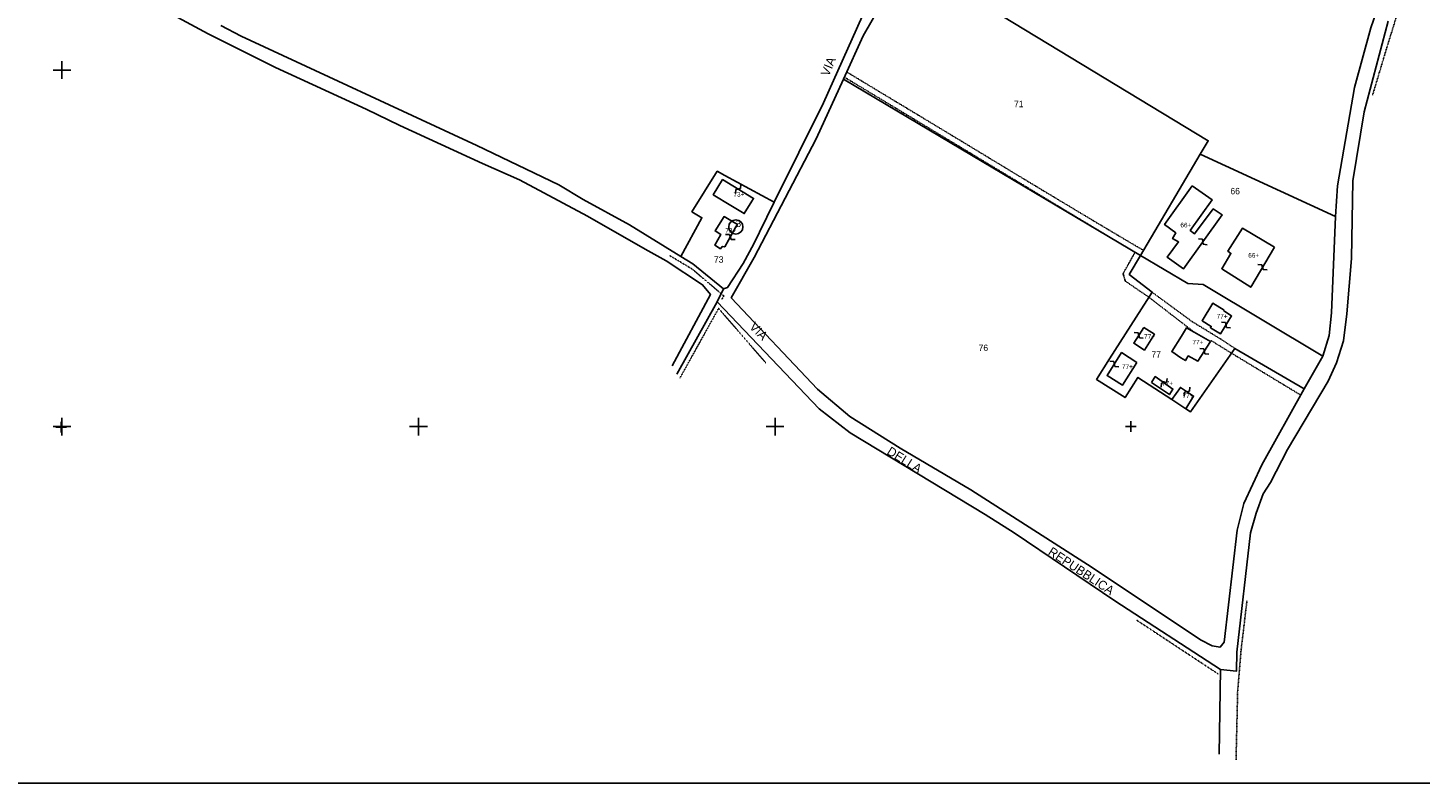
# Model space of a CAD drawing. Header units: metres. Extents: x 15344 to 17238, y -20400 to -19133.
# Tile 2 of 6: x 15981 to 16762, y -20400 to -19976. Entities that reach past the tile are written whole.
import ezdxf

# ---------------------------------------------------------------- set-up
doc = ezdxf.new("R2010")
doc.units = ezdxf.units.M
for name, pattern in [('CONTINUA', [0]), ('TRATTEGGIATA2', [0.3, 0.15, -0.15]), ('TRATTO-PUNTO', [0.4, 0.15, -0.125, 0, -0.125])]:
    doc.linetypes.add(name, pattern=pattern)
for name, color, linetype in [('CONFINE', 3, 'CONTINUA'), ('FABBRICATI', 1, 'CONTINUA'), ('FIDUCIALI', 5, 'CONTINUA'), ('LINEEVARIE', 6, 'CONTINUA'), ('PARTICELLE', 7, 'CONTINUA'), ('SIMBOLI', 6, 'CONTINUA'), ('STRADE', 8, 'CONTINUA'), ('TESTI', 3, 'CONTINUA')]:
    doc.layers.add(name, color=color, linetype=linetype)

# ---------------------------------------------------------------- blocks, each defined once
blk = doc.blocks.new('20', base_point=(5, 5))
at = {"layer": 'SIMBOLI'}
blk.add_circle((5, 5), 4, dxfattribs=at)
blk.add_point((5, 5), dxfattribs=at)
blk = doc.blocks.new('9', base_point=(5, 5))
at = {"layer": 'SIMBOLI'}
for p, q in [((2, 5), (4, 6)), ((4, 6), (6, 4)), ((6, 4), (8, 5))]:
    blk.add_line(p, q, dxfattribs=at)
blk = doc.blocks.new('3', base_point=(5, 5))
at = {"layer": 'SIMBOLI'}
for p, q in [((5, 0), (5, 10)), ((0, 5), (10, 5))]:
    blk.add_line(p, q, dxfattribs=at)
blk = doc.blocks.new('1', base_point=(5, 5))
at = {"layer": 'SIMBOLI'}
for p, q in [((5, 2), (5, 8)), ((2, 5), (8, 5))]:
    blk.add_line(p, q, dxfattribs=at)

msp = doc.modelspace()

# ---------------------------------------------------------------- linework, layer by layer
at = {"layer": 'CONFINE'}
msp.add_lwpolyline([(16089.159, -19975.016), (16100.536, -19981.002), (16232.744, -20042.345), (16278.735, -20064.373), (16292.311, -20072.569), (16318.277, -20086.917), (16347.112, -20104.518), (16353.849, -20108.63), (16371.071, -20122.668), (16367.618, -20130.014), (16424.832, -20190.04), (16442.035, -20203.504), (16517.864, -20249.307), (16534.047, -20259.667), (16590.562, -20297.649), (16649.807, -20336.175), (16658.82, -20337.215), (16659.074, -20326.581), (16666.676, -20259.674), (16669.777, -20248.523), (16673.837, -20237.741), (16677.833, -20231.415), (16687.481, -20212.912), (16710.295, -20174.586), (16714.857, -20164.166), (16718.887, -20151.914), (16720.675, -20136.794), (16723.302, -20105.679), (16724.078, -20062.077), (16730.412, -20023.518), (16743.921, -19972.651)], dxfattribs=at)
at = {"layer": 'FABBRICATI'}
for points in [[(16386.975, -20073.6), (16387.981, -20072), (16370.584, -20061.487), (16365.31, -20069.965), (16375.256, -20075.989), (16382.689, -20080.488), (16386.975, -20073.6)], [(16633.941, -20065.022), (16618.507, -20086.648), (16624.705, -20091.38), (16622.945, -20094.577), (16626.385, -20096.377), (16620.009, -20105.044), (16629.162, -20111.497), (16650.728, -20081.164), (16645.787, -20077.879), (16635.322, -20091.853), (16632.891, -20089.968), (16645.117, -20072.796), (16633.941, -20065.022)], [(16378.008, -20088.018), (16378.931, -20086.56), (16371.422, -20082.244), (16366.384, -20090.255), (16369.668, -20092.277), (16366.197, -20098.183), (16369.312, -20100.254), (16370.346, -20098.901), (16371.812, -20099.225), (16378.008, -20088.018)], [(16680.117, -20099.344), (16662.186, -20088.736), (16653.894, -20101.57), (16655.676, -20102.853), (16650.552, -20111.475), (16666.786, -20121.808), (16680.117, -20099.344)], [(16651.949, -20134.767), (16645.523, -20130.847), (16639.54, -20140.65), (16644.705, -20143.801), (16644.211, -20144.576), (16649.831, -20148.036), (16656.066, -20137.898), (16651.731, -20135.128), (16651.949, -20134.767)], [(16606.861, -20144.422), (16601.186, -20153.298), (16607.132, -20157.094), (16612.805, -20148.218), (16606.861, -20144.422)], [(16627.66, -20161.41), (16630.152, -20162.985), (16631.781, -20160.318), (16637.219, -20163.267), (16644.325, -20152.275), (16635.068, -20147.028), (16630.723, -20144.63), (16628.037, -20149.258), (16622.486, -20157.892), (16627.66, -20161.41)], [(16602.976, -20163.962), (16594.41, -20158.507), (16586.237, -20171.358), (16594.801, -20176.811), (16602.976, -20163.962)], [(16611.231, -20175.309), (16621.176, -20182.086), (16623.199, -20178.974), (16613.256, -20171.995), (16611.231, -20175.309)], [(16622.464, -20184.835), (16630.408, -20190.026), (16634.757, -20182.886), (16627.321, -20178.019), (16622.464, -20184.835)]]:
    msp.add_lwpolyline(points, close=True, dxfattribs=at)
at = {"layer": 'LINEEVARIE', "color": 2}
msp.add_lwpolyline([(15344, -20400), (15344, -19133), (17238, -19133), (17238, -20400), (15344, -20400)], dxfattribs=at)
at = {"layer": 'LINEEVARIE'}
for points in [[(15740.876, -19795.096), (15844.585, -19851.65), (15888.425, -19875.066), (15918.621, -19891.5), (15944.843, -19905.65), (15971.516, -19920.161), (15996.179, -19933.427), (16021.041, -19946.899), (16050.134, -19962.407), (16081.941, -19979.725), (16119.812, -19998.548), (16170.6, -20022.012), (16189.489, -20031.145), (16235.846, -20052.367), (16256.609, -20061.678), (16294.813, -20082.026), (16327.211, -20100.568), (16338.936, -20107.016), (16359.386, -20120.476), (16363.72, -20125.957), (16342.2, -20165.972)], [(16344.925, -20170.519), (16367.618, -20130.014)], [(16649.807, -20336.175), (16649.145, -20383.744)]]:
    msp.add_lwpolyline(points, dxfattribs=at)
at = {"layer": 'LINEEVARIE', "linetype": 'TRATTO-PUNTO'}
for points in [[(16735.163, -20014.063), (16742.886, -19988.238), (16749.266, -19967.763)], [(16340.754, -20104.002), (16353.477, -20111.629), (16371.267, -20126.672), (16369.864, -20129.033)], [(16346.668, -20172.722), (16368.326, -20133.722), (16394.82, -20164.287)], [(16658.565, -20386.953), (16659.467, -20348.722), (16661.311, -20326.208), (16664.66, -20297.788)], [(16602.479, -20308.354), (16648.453, -20338.689)]]:
    msp.add_lwpolyline(points, dxfattribs=at)
at = {"layer": 'LINEEVARIE', "linetype": 'TRATTEGGIATA2'}
for points in [[(16635.068, -20147.028), (16609.634, -20127.419), (16596.425, -20118.367), (16595.216, -20114.196), (16601.879, -20102.286), (16439.459, -20004.348)], [(16440.16, -20001.075), (16504.48, -20039.867), (16541.538, -20062.325), (16583.125, -20087.279), (16606.556, -20101.134)], [(16611.499, -20124.659), (16634.136, -20141.24), (16650.276, -20151.093), (16657.862, -20156.165)], [(16694.903, -20182.36), (16655.646, -20158.615), (16644.636, -20151.773)]]:
    msp.add_lwpolyline(points, dxfattribs=at)
at = {"layer": 'PARTICELLE'}
for points in [[(16475.907, -19938.356), (16642.945, -20039.652), (16638.367, -20047.254), (16714.408, -20082.1), (16715.465, -20064.944), (16725.08, -20009.817), (16734.131, -19976.311), (16737.304, -19967.238), (16678.265, -19931.957), (16624.818, -19899.337), (16537.77, -19847.196), (16479.542, -19932.431), (16475.907, -19938.356)], [(16438.298, -20005.172), (16604.889, -20103.958), (16638.367, -20047.254), (16642.945, -20039.652), (16475.907, -19938.356), (16463.893, -19955.662), (16449.383, -19980.783), (16438.298, -20005.172)], [(16587.533, -20162.006), (16611.499, -20124.659), (16598.71, -20114.6), (16604.889, -20103.958), (16438.298, -20005.172), (16423.146, -20038.51), (16388.362, -20105.184), (16375.461, -20127.745), (16423.823, -20179.034), (16441.964, -20194.284), (16470.112, -20212.108), (16509.795, -20235.415), (16577.895, -20279.031), (16638.633, -20319.605), (16645.128, -20322.939), (16649.629, -20323.813), (16651.953, -20320.959), (16659.192, -20258.099), (16662.957, -20243.108), (16673.006, -20221.368), (16696.843, -20178.904), (16657.862, -20156.165), (16633.008, -20191.726), (16630.408, -20190.026), (16622.464, -20184.835), (16603.502, -20172.443), (16596.338, -20183.712), (16580.351, -20173.54), (16587.533, -20162.006)], [(16712.162, -20136.268), (16714.408, -20082.1), (16638.367, -20047.254), (16604.889, -20103.958), (16631.45, -20119.826), (16640.066, -20120.252), (16707.251, -20160.461), (16710.713, -20148.911), (16712.162, -20136.268)], [(16358.936, -20082.867), (16347.112, -20104.518), (16353.849, -20108.63), (16371.071, -20122.668), (16373.413, -20122.042), (16382.026, -20108.488), (16388.168, -20097.533), (16391.192, -20090.998), (16399.569, -20074.105), (16371.894, -20059.141), (16367.53, -20056.773), (16353.367, -20079.536), (16358.936, -20082.867)], [(16603.502, -20172.443), (16622.464, -20184.835), (16630.408, -20190.026), (16633.008, -20191.726), (16657.862, -20156.165), (16696.843, -20178.904), (16707.251, -20160.461), (16640.066, -20120.252), (16631.45, -20119.826), (16604.889, -20103.958), (16598.71, -20114.6), (16611.499, -20124.659), (16587.533, -20162.006), (16580.351, -20173.54), (16596.338, -20183.712), (16603.502, -20172.443)]]:
    msp.add_lwpolyline(points, close=True, dxfattribs=at)
msp.add_lwpolyline([(16089.159, -19975.016), (16100.536, -19981.002), (16232.744, -20042.345), (16278.735, -20064.373), (16292.311, -20072.569), (16318.277, -20086.917), (16347.112, -20104.518), (16358.936, -20082.867), (16353.367, -20079.536), (16367.53, -20056.773), (16371.894, -20059.141), (16399.569, -20074.105), (16427.187, -20018.408), (16448.778, -19969.884)], dxfattribs=at)
at = {"layer": 'STRADE'}
for points in [[(16734.131, -19976.311), (16725.08, -20009.817), (16715.465, -20064.944), (16714.408, -20082.1), (16712.162, -20136.268), (16710.713, -20148.911), (16707.251, -20160.461), (16696.843, -20178.904), (16673.006, -20221.368), (16662.957, -20243.108), (16659.192, -20258.099), (16651.953, -20320.959), (16649.629, -20323.813), (16645.128, -20322.939), (16638.633, -20319.605), (16577.895, -20279.031), (16509.795, -20235.415), (16470.112, -20212.108), (16441.964, -20194.284), (16423.823, -20179.034), (16375.461, -20127.745), (16388.362, -20105.184), (16423.146, -20038.51), (16438.298, -20005.172), (16449.383, -19980.783), (16463.893, -19955.662)], [(16448.778, -19969.884), (16427.187, -20018.408), (16399.569, -20074.105), (16391.192, -20090.998), (16388.168, -20097.533), (16382.026, -20108.488), (16373.413, -20122.042), (16371.071, -20122.668), (16367.618, -20130.014), (16424.832, -20190.04), (16442.035, -20203.504), (16517.864, -20249.307), (16534.047, -20259.667), (16590.562, -20297.649), (16649.807, -20336.175), (16658.82, -20337.215), (16659.074, -20326.581), (16666.676, -20259.674), (16669.777, -20248.523), (16673.837, -20237.741), (16677.833, -20231.415), (16687.481, -20212.912), (16710.295, -20174.586), (16714.857, -20164.166), (16718.887, -20151.914), (16720.675, -20136.794), (16723.302, -20105.679), (16724.078, -20062.077), (16730.412, -20023.518), (16743.921, -19972.651)]]:
    msp.add_lwpolyline(points, dxfattribs=at)

# ---------------------------------------------------------------- block references
at = {"layer": 'FIDUCIALI'}
msp.add_blockref('20', (16378.008, -20088.018), dxfattribs=at)
at = {"layer": 'SIMBOLI'}
for name, p in [('3', (16000, -20000)), ('20', (16378.008, -20088.018)), ('3', (16000, -20200)), ('3', (16200, -20200)), ('3', (16400, -20200)), ('1', (15999.615, -20200.263)), ('1', (16599.539, -20200.034))]:
    msp.add_blockref(name, p, dxfattribs=at)
for p, rotation in [((16379.283, -20066.743), 238.884), ((16374.91, -20093.622), 151.1), ((16639.945, -20096.331), 144.625), ((16673.451, -20110.576), 149.324), ((16652.949, -20142.967), 148.407), ((16604.024, -20148.86), 327.412), ((16640.772, -20157.771), 147.146), ((16590.324, -20164.933), 327.584), ((16618.228, -20175.484), 234.93), ((16631.039, -20180.453), 236.821)]:
    msp.add_blockref('9', p, dxfattribs=dict(at, rotation=rotation))

# ---------------------------------------------------------------- texts
at = {"layer": 'FABBRICATI', "color": 7}
for s, p in [('73+', (16376.652, -20070.988)), ('66+', (16627.363, -20088.26)), ('73+', (16372.11, -20091.249)), ('66+', (16665.419, -20105.272)), ('77+', (16647.697, -20139.442)), ('77+', (16606.996, -20150.758)), ('77+', (16634.132, -20153.949)), ('77+', (16594.607, -20167.659)), ('77+', (16617.108, -20177.041)), ('77+', (16628.554, -20184.023))]:
    msp.add_text(s, height=2.6, dxfattribs=at).set_placement(p)
at = {"layer": 'FIDUCIALI'}
msp.add_text('3', height=4, dxfattribs=at).set_placement((16378.008, -20088.018))
at = {"layer": 'PARTICELLE', "color": 7}
for s, p in [('71', (16534.017, -20020.834)), ('66', (16655.405, -20069.705)), ('73', (16365.685, -20108.065)), ('76', (16514.148, -20157.608)), ('77', (16611.095, -20161.317))]:
    msp.add_text(s, height=3.6, dxfattribs=at).set_placement(p)
at = {"layer": 'TESTI', "color": 3}
for s, rotation, p in [('VIA', 67.499, (16430.103, -20003.934)), ('VIA', 315.035, (16385.2, -20144.462)), ('DELLA', 328.042, (16462.289, -20215.175)), ('REPUBBLICA', 326.553, (16552.708, -20271.398))]:
    msp.add_text(s, height=5, rotation=rotation, dxfattribs=at).set_placement(p)

doc.saveas('drawing.dxf')
